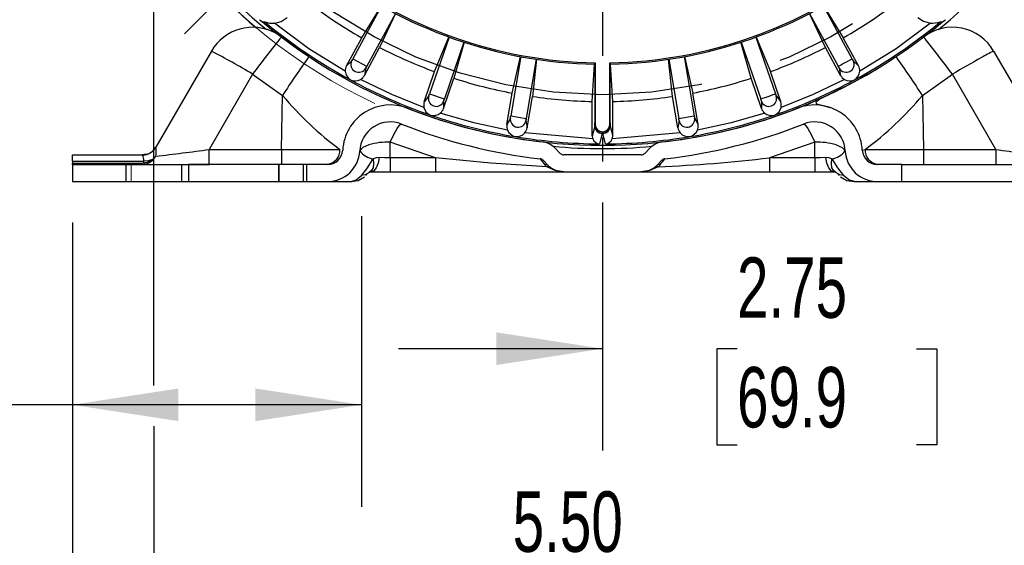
# Model space of a CAD drawing. Header units: inches. Extents: x 0 to 55, y 0 to 42.5.
# Tile 8 of 17: x 40.6 to 46.7, y 8.5 to 11.7. Entities that reach past the tile are written whole.
import ezdxf

# ---------------------------------------------------------------- set-up
doc = ezdxf.new("R2010")
doc.units = ezdxf.units.IN
doc.header["$LTSCALE"] = 5
doc.header["$MEASUREMENT"] = 0
doc.linetypes.add('CENTERX2', pattern=[0.8, 0.5, -0.1, 0.1, -0.1])
doc.linetypes.add('HIDDEN', pattern=[0.075, 0.05, -0.025])
doc.layers.add('CENTER', color=40, linetype='CENTERX2')
doc.layers.add('HIDDEN', color=102, linetype='HIDDEN')
doc.layers.add('DIMENSIONS', color=140, linetype='Continuous', lineweight=25)
doc.styles.add('SLDTEXTSTYLE0', font='TXT', dxfattribs={"width": 0.7})
doc.dimstyles.new('SLDDIMSTYLE1', dxfattribs={"dimtxt": 0.37037, "dimasz": 0.65, "dimexe": 0, "dimexo": 0.0625, "dimgap": 0.092593, "dimtad": 0, "dimtih": 1, "dimtoh": 1, "dimrnd": 1e-09, "dimzin": 4, "dimdsep": 46, "dimtxsty": 'SLDTEXTSTYLE0', "dimsah": 1, "dimcen": 0.09, "dimadec": 0, "dimazin": 1, "dimtfac": 1, "dimtofl": 0, "dimtmove": 0, "dimatfit": 3, "dimfxl": 0, "dimfrac": 2, "dimtolj": 1, "dimtzin": 12, "dimarcsym": 0})
doc.dimstyles.new('SLDDIMSTYLE2', dxfattribs={"dimtxt": 0.37037, "dimasz": 0.65, "dimexe": 0, "dimexo": 0.0625, "dimgap": 0.092593, "dimtad": 0, "dimtih": 1, "dimtoh": 1, "dimdec": 4, "dimlfac": 5, "dimzin": 12, "dimdsep": 46, "dimtxsty": 'SLDTEXTSTYLE0', "dimsah": 1, "dimcen": 0.09, "dimadec": 0, "dimazin": 3, "dimtfac": 1, "dimtdec": 0, "dimtofl": 0, "dimtmove": 0, "dimatfit": 3, "dimfxl": 0, "dimfrac": 2, "dimtolj": 1, "dimtzin": 12, "dimarcsym": 0})
doc.dimstyles.new('SLDDIMSTYLE4', dxfattribs={"dimtxt": 0.37037, "dimasz": 0.65, "dimexe": 0, "dimexo": 0.0625, "dimgap": 0.092593, "dimtad": 0, "dimtih": 1, "dimtoh": 1, "dimrnd": 1e-09, "dimzin": 4, "dimdsep": 46, "dimtxsty": 'SLDTEXTSTYLE0', "dimsah": 1, "dimcen": 0.09, "dimadec": 0, "dimazin": 1, "dimtfac": 1, "dimtmove": 0, "dimatfit": 0, "dimfxl": 0, "dimfrac": 2, "dimtolj": 1, "dimtzin": 12, "dimarcsym": 0})
doc.dimstyles.new('SLDDIMSTYLE5', dxfattribs={"dimtxt": 0.37037, "dimasz": 0.65, "dimexe": 0, "dimexo": 0.0625, "dimgap": 0.092593, "dimtad": 0, "dimtih": 1, "dimtoh": 1, "dimrnd": 1e-09, "dimzin": 12, "dimdsep": 46, "dimtxsty": 'SLDTEXTSTYLE0', "dimsah": 1, "dimcen": 0.09, "dimadec": 0, "dimazin": 3, "dimtfac": 1, "dimtofl": 0, "dimtmove": 0, "dimatfit": 3, "dimfxl": 0, "dimfrac": 2, "dimtolj": 1, "dimtzin": 12, "dimarcsym": 0})
doc.dimstyles.new('SLDDIMSTYLE8', dxfattribs={"dimtxt": 0.37037, "dimasz": 0.65, "dimexe": 0, "dimexo": 0.0625, "dimgap": 0.092593, "dimtad": 0, "dimtih": 1, "dimtoh": 1, "dimrnd": 1e-09, "dimzin": 12, "dimdsep": 46, "dimtxsty": 'SLDTEXTSTYLE0', "dimsah": 1, "dimcen": 0.09, "dimadec": 0, "dimazin": 3, "dimtfac": 1, "dimtmove": 0, "dimatfit": 0, "dimfxl": 0, "dimfrac": 2, "dimtolj": 1, "dimtzin": 12, "dimarcsym": 0})

# ---------------------------------------------------------------- blocks, each defined once
blk = doc.blocks.new('_D_2')
at = {"layer": 'DIMENSIONS'}
blk.add_line((44.2047, 17.7659), (44.2047, 18.9798), dxfattribs=at)
for start, end in [(90, 106.12235), (119.18804, 135)]:
    blk.add_arc((44.2047, 14.1683), 4.1865, start, end, dxfattribs=at)
for points in [[(44.2047, 18.3548), (43.5489, 18.4045), (43.5643, 18.2051)], [(41.2443, 17.1286), (41.803, 17.4756), (41.6729, 17.6275)]]:
    blk.add_solid(points, dxfattribs=at)
at = {"layer": 'DIMENSIONS', "insert": (42.163, 18.2191), "char_height": 0.37037, "attachment_point": 1, "style": 'SLDTEXTSTYLE0'}
blk.add_mtext('45°', dxfattribs=at)
blk = doc.blocks.new('_D_4')
at = {"layer": 'DIMENSIONS'}
for p, q in [((37.06, 14.1683), (37.06, 15.4183)), ((40.6071, 14.1683), (36.435, 14.1683)), ((36.5096, 13.3701), (36.3852, 13.3701)), ((36.3852, 13.3701), (36.3852, 12.7811)), ((37.6104, 13.3701), (37.7348, 13.3701)), ((37.7348, 13.3701), (37.7348, 12.7811)), ((36.3852, 12.7811), (36.5096, 12.7811)), ((37.7348, 12.7811), (37.6104, 12.7811)), ((38.3282, 12.5733), (36.435, 12.5733)), ((37.06, 12.5733), (37.06, 11.3233))]:
    blk.add_line(p, q, dxfattribs=at)
for points in [[(37.06, 14.1683), (37.16, 14.8183), (36.96, 14.8183)], [(37.06, 12.5733), (36.96, 11.9233), (37.16, 11.9233)]]:
    blk.add_solid(points, dxfattribs=at)
at = {"layer": 'DIMENSIONS', "char_height": 0.37037, "attachment_point": 1, "style": 'SLDTEXTSTYLE0'}
for s, insert in [('1.60', (36.5096, 13.9304)), ('40.5', (36.5096, 13.2585))]:
    blk.add_mtext(s, dxfattribs=dict(at, insert=insert))
blk = doc.blocks.new('_D_6')
at = {"layer": 'DIMENSIONS'}
for p, q in [((44.4547, 17.4683), (47.3547, 17.4683)), ((47.6547, 17.4683), (52.8625, 17.4683)), ((52.2375, 17.4683), (52.2375, 14.7561)), ((51.5331, 14.0826), (51.4086, 14.0826)), ((51.4086, 14.0826), (51.4086, 13.4936)), ((52.942, 14.0826), (53.0664, 14.0826)), ((53.0664, 14.0826), (53.0664, 13.4936)), ((51.4086, 13.4936), (51.5331, 13.4936)), ((53.0664, 13.4936), (52.942, 13.4936)), ((52.2375, 10.6983), (52.2375, 13.4106)), ((47.7047, 10.6983), (52.8625, 10.6983))]:
    blk.add_line(p, q, dxfattribs=at)
for points in [[(52.2375, 17.4683), (52.1375, 16.8183), (52.3375, 16.8183)], [(52.2375, 10.6983), (52.3375, 11.3483), (52.1375, 11.3483)]]:
    blk.add_solid(points, dxfattribs=at)
at = {"layer": 'DIMENSIONS', "char_height": 0.37037, "attachment_point": 1, "style": 'SLDTEXTSTYLE0'}
for s, insert in [('6.77', (51.6871, 14.6429)), ('172.0', (51.5331, 13.971))]:
    blk.add_mtext(s, dxfattribs=dict(at, insert=insert))
blk = doc.blocks.new('_D_8')
at = {"layer": 'DIMENSIONS'}
for p, q in [((40.9547, 10.4483), (40.9547, 6.0982)), ((47.4547, 10.4483), (47.4547, 6.0982)), ((40.9547, 6.7232), (42.998, 6.7232)), ((43.5002, 6.7224), (43.3758, 6.7224)), ((43.3758, 6.7224), (43.3758, 6.1334)), ((44.9091, 6.7224), (45.0335, 6.7224)), ((45.0335, 6.7224), (45.0335, 6.1334)), ((47.4547, 6.7232), (45.4113, 6.7232)), ((43.3758, 6.1334), (43.5002, 6.1334)), ((45.0335, 6.1334), (44.9091, 6.1334))]:
    blk.add_line(p, q, dxfattribs=at)
for points in [[(40.9547, 6.7232), (41.6047, 6.6232), (41.6047, 6.8232)], [(47.4547, 6.7232), (46.8047, 6.8232), (46.8047, 6.6232)]]:
    blk.add_solid(points, dxfattribs=at)
at = {"layer": 'DIMENSIONS', "char_height": 0.37037, "attachment_point": 1, "style": 'SLDTEXTSTYLE0'}
for s, insert in [('6.50', (43.6542, 7.2828)), ('165.1', (43.5002, 6.6109))]:
    blk.add_mtext(s, dxfattribs=dict(at, insert=insert))
blk = doc.blocks.new('_D_12')
at = {"layer": 'DIMENSIONS'}
for p, q in [((41.4547, 9.1983), (41.4547, 7.614)), ((46.9547, 9.1983), (46.9547, 7.614)), ((41.4547, 8.239), (42.998, 8.239)), ((43.5002, 8.2382), (43.3758, 8.2382)), ((43.3758, 8.2382), (43.3758, 7.6492)), ((44.9091, 8.2382), (45.0335, 8.2382)), ((45.0335, 8.2382), (45.0335, 7.6492)), ((46.9547, 8.239), (45.4113, 8.239)), ((43.3758, 7.6492), (43.5002, 7.6492)), ((45.0335, 7.6492), (44.9091, 7.6492))]:
    blk.add_line(p, q, dxfattribs=at)
for points in [[(41.4547, 8.239), (42.1047, 8.139), (42.1047, 8.339)], [(46.9547, 8.239), (46.3047, 8.339), (46.3047, 8.139)]]:
    blk.add_solid(points, dxfattribs=at)
at = {"layer": 'DIMENSIONS', "char_height": 0.37037, "attachment_point": 1, "style": 'SLDTEXTSTYLE0'}
for s, insert in [('5.50', (43.6542, 8.7986)), ('139.7', (43.5002, 8.1266))]:
    blk.add_mtext(s, dxfattribs=dict(at, insert=insert))
blk = doc.blocks.new('_D_13')
at = {"layer": 'DIMENSIONS'}
for p, q in [((44.2047, 10.5708), (44.2047, 9.0488)), ((44.2047, 9.6738), (42.9547, 9.6738)), ((45.0292, 9.6731), (44.9048, 9.6731)), ((44.9048, 9.6731), (44.9048, 9.0841)), ((46.1301, 9.6731), (46.2545, 9.6731)), ((46.2545, 9.6731), (46.2545, 9.0841)), ((46.9547, 9.6738), (48.2047, 9.6738)), ((44.9048, 9.0841), (45.0292, 9.0841)), ((46.2545, 9.0841), (46.1301, 9.0841))]:
    blk.add_line(p, q, dxfattribs=at)
for points in [[(44.2047, 9.6738), (43.5547, 9.7738), (43.5547, 9.5738)], [(46.9547, 9.6738), (47.6047, 9.5738), (47.6047, 9.7738)]]:
    blk.add_solid(points, dxfattribs=at)
at = {"layer": 'DIMENSIONS', "char_height": 0.37037, "attachment_point": 1, "style": 'SLDTEXTSTYLE0'}
for s, insert in [('2.75', (45.0292, 10.2335)), ('69.9', (45.0292, 9.5615))]:
    blk.add_mtext(s, dxfattribs=dict(at, insert=insert))
blk = doc.blocks.new('_D_14')
at = {"layer": 'DIMENSIONS'}
for p, q in [((40.9547, 10.4483), (40.9547, 8.7048)), ((42.7272, 10.4857), (42.7272, 8.7048)), ((38.7181, 9.329), (38.5937, 9.329)), ((38.5937, 9.329), (38.5937, 8.74)), ((39.8189, 9.329), (39.9433, 9.329)), ((39.9433, 9.329), (39.9433, 8.74)), ((40.9547, 9.3298), (40.321, 9.3298)), ((42.7272, 9.3298), (40.9547, 9.3298)), ((38.5937, 8.74), (38.7181, 8.74)), ((39.9433, 8.74), (39.8189, 8.74))]:
    blk.add_line(p, q, dxfattribs=at)
for points in [[(40.9547, 9.3298), (41.6047, 9.2298), (41.6047, 9.4298)], [(42.7272, 9.3298), (42.0772, 9.4298), (42.0772, 9.2298)]]:
    blk.add_solid(points, dxfattribs=at)
at = {"layer": 'DIMENSIONS', "char_height": 0.37037, "attachment_point": 1, "style": 'SLDTEXTSTYLE0'}
for s, insert in [('1.77', (38.7181, 9.8894)), ('45.0', (38.7181, 9.2175))]:
    blk.add_mtext(s, dxfattribs=dict(at, insert=insert))
blk = doc.blocks.new('SW_CENTERMARKSYMBOL_4')
at = {"layer": 'CENTER', "color": 0}
blk.add_line((0, -0.2), (0, -3.3475), dxfattribs=at)

msp = doc.modelspace()

# ---------------------------------------------------------------- linework, layer by layer
for p, q in [((42.850437, 11.774891), (42.674788, 11.451387)), ((42.728411, 11.580429), (42.849042, 11.775681)), ((45.734518, 11.45138), (45.558865, 11.774891)), ((45.56026, 11.775681), (45.680891, 11.580429)), ((42.934893, 11.729035), (42.759244, 11.405531)), ((42.936314, 11.728296), (42.838263, 11.520784)), ((45.571039, 11.520784), (45.472988, 11.728296)), ((45.474409, 11.729035), (45.650057, 11.405531)), ((42.103003, 11.690929), (42.117463, 11.680346)), ((42.117463, 11.680346), (42.135284, 11.676962)), ((46.274018, 11.676962), (46.291839, 11.680346)), ((46.291839, 11.680346), (46.306298, 11.690929)), ((42.236583, 11.584504), (42.201779, 11.607289)), ((42.404912, 11.464558), (42.236583, 11.584504)), ((42.635171, 11.408702), (42.728411, 11.580429)), ((43.264042, 11.584206), (43.144196, 11.236149)), ((43.175785, 11.372271), (43.262536, 11.584754)), ((43.354908, 11.552918), (43.235063, 11.204861)), ((43.356432, 11.552424), (43.293975, 11.331575)), ((45.115327, 11.331575), (45.052869, 11.552424)), ((45.054393, 11.552918), (45.174239, 11.204861)), ((45.14526, 11.584206), (45.265108, 11.23614)), ((45.146765, 11.584754), (45.233516, 11.372271)), ((45.774131, 11.408702), (45.680891, 11.580429)), ((41.806772, 11.498213), (41.466786, 10.909341)), ((42.745023, 11.349058), (42.838263, 11.520784)), ((45.664279, 11.349058), (45.571039, 11.520784)), ((46.60253, 11.498213), (46.942515, 10.909341)), ((42.668062, 11.439474), (42.635171, 11.408702)), ((42.674788, 11.451387), (42.757678, 11.406382)), ((43.703447, 11.464401), (43.642691, 11.101336)), ((43.65138, 11.240805), (43.701872, 11.464693)), ((43.798231, 11.448539), (43.737475, 11.085475)), ((43.799816, 11.448303), (43.774666, 11.220174)), ((44.142151, 11.189639), (44.154998, 11.41879)), ((44.158, 11.418737), (44.158311, 11.421338)), ((44.160537, 11.427003), (44.158311, 11.421338)), ((44.158311, 11.421338), (44.158311, 11.057907)), ((44.160537, 11.427003), (44.160537, 11.057912)), ((44.248765, 11.057912), (44.248765, 11.427003)), ((44.248765, 11.427003), (44.250991, 11.421338)), ((44.250991, 11.057907), (44.250991, 11.421338)), ((44.251302, 11.418737), (44.250991, 11.421338)), ((44.267151, 11.189639), (44.254304, 11.41879)), ((44.634636, 11.220174), (44.609486, 11.448303)), ((44.61107, 11.448539), (44.671827, 11.085475)), ((44.705855, 11.464401), (44.766611, 11.101336)), ((44.70743, 11.464693), (44.757921, 11.240805)), ((45.74124, 11.439474), (45.774131, 11.408702)), ((42.059651, 11.357309), (41.792572, 10.894701)), ((42.059651, 11.357309), (42.24311, 11.226583)), ((42.752915, 11.3934), (42.745023, 11.349058)), ((42.757678, 11.406382), (42.759244, 11.405531)), ((43.112167, 11.18751), (43.175785, 11.372271)), ((45.297135, 11.18751), (45.233516, 11.372271)), ((45.650057, 11.405531), (45.651624, 11.406381)), ((45.656386, 11.3934), (45.664279, 11.349058)), ((46.166194, 11.226584), (46.349651, 11.357309)), ((46.616731, 10.894701), (46.349651, 11.357309)), ((43.230357, 11.146814), (43.293975, 11.331575)), ((45.178945, 11.146814), (45.115327, 11.331575)), ((43.144196, 11.236149), (43.233377, 11.205441)), ((43.619129, 11.048079), (43.65138, 11.240805)), ((44.790173, 11.048079), (44.757921, 11.240805)), ((42.2373, 10.894701), (42.24311, 11.226583)), ((43.139528, 11.223288), (43.112167, 11.18751)), ((43.230823, 11.191851), (43.230357, 11.146814)), ((43.233377, 11.205441), (43.235063, 11.204861)), ((43.742415, 11.027448), (43.774666, 11.220174)), ((44.142151, 10.976749), (44.142151, 11.189639)), ((44.267151, 10.976749), (44.267151, 11.189639)), ((44.666887, 11.027448), (44.634636, 11.220174)), ((45.174239, 11.204861), (45.175925, 11.20544)), ((45.178479, 11.191851), (45.178945, 11.146814)), ((45.269773, 11.223289), (45.297135, 11.18751)), ((46.166194, 11.226584), (46.171982, 10.894701)), ((43.64021, 11.087882), (43.619129, 11.048079)), ((43.642691, 11.101336), (43.735717, 11.085769)), ((43.735441, 11.071944), (43.742415, 11.027448)), ((43.735717, 11.085769), (43.737475, 11.085475)), ((44.160537, 11.057912), (44.158311, 11.057907)), ((44.248765, 11.057912), (44.250991, 11.057907)), ((44.673861, 11.071946), (44.666887, 11.027448)), ((44.671827, 11.085475), (44.764853, 11.101042)), ((44.764853, 11.101042), (44.766611, 11.101336)), ((44.769092, 11.08788), (44.790173, 11.048079)), ((42.76125, 10.996403), (42.779035, 11.015799)), ((44.144915, 10.961119), (43.727526, 10.99624)), ((44.157383, 11.038033), (44.142151, 10.976749)), ((44.158034, 11.040949), (44.157383, 11.038033)), ((44.202344, 10.992836), (44.186346, 10.929682)), ((44.203004, 10.996059), (44.202344, 10.993448)), ((44.202344, 10.993448), (44.206958, 10.993448)), ((44.203152, 11.004214), (44.206149, 11.004214)), ((44.206297, 10.996059), (44.206958, 10.993448)), ((44.222956, 10.929682), (44.206958, 10.992836)), ((44.251267, 11.040949), (44.251918, 11.038033)), ((44.251918, 11.038033), (44.267151, 10.976749)), ((44.681742, 10.996247), (44.26434, 10.961104)), ((42.902294, 10.843879), (42.90398, 10.940247)), ((43.180986, 10.843879), (42.90398, 10.940247)), ((44.142151, 10.976749), (44.144937, 10.961127)), ((44.264354, 10.961099), (44.267151, 10.976749)), ((45.505322, 10.940247), (45.228315, 10.843879)), ((45.507004, 10.843879), (45.505322, 10.940247)), ((41.409403, 10.865435), (41.3855, 10.862347)), ((41.466786, 10.909341), (41.466868, 10.909325)), ((41.792572, 10.894701), (42.2373, 10.894701)), ((42.595339, 10.894287), (42.596706, 10.894054)), ((42.610289, 10.891733), (42.612385, 10.891375)), ((42.71714, 10.88588), (42.716243, 10.88588)), ((43.945571, 10.871421), (43.914096, 10.902896)), ((44.495205, 10.902896), (44.463731, 10.871421)), ((45.796917, 10.891375), (45.813962, 10.894287)), ((46.171982, 10.894701), (46.171982, 10.802341)), ((46.171982, 10.894701), (46.616731, 10.894701)), ((40.954651, 10.862341), (41.3855, 10.862341)), ((40.954651, 10.822801), (40.954651, 10.862341)), ((40.954651, 10.822801), (41.392225, 10.822804)), ((40.954651, 10.822801), (40.954651, 10.811421)), ((40.954651, 10.811421), (41.379703, 10.811422)), ((40.954651, 10.802341), (40.954651, 10.811421)), ((41.379703, 10.811422), (41.39227, 10.812566)), ((41.39227, 10.812566), (41.392225, 10.822804)), ((41.397596, 10.804047), (41.422896, 10.812894)), ((41.422896, 10.812894), (41.44756, 10.830457)), ((41.44756, 10.830457), (41.445326, 10.83394)), ((41.445328, 10.833937), (41.465799, 10.853204)), ((41.447562, 10.830455), (41.465799, 10.853204)), ((42.550256, 10.808617), (42.51753, 10.802345)), ((43.180986, 10.843879), (42.902294, 10.843879)), ((43.180986, 10.843879), (43.180986, 10.758341)), ((43.824058, 10.835732), (43.826737, 10.832405)), ((43.834646, 10.830947), (43.841248, 10.828665)), ((43.872032, 10.797882), (43.840557, 10.829357)), ((44.44181, 10.862341), (43.967491, 10.862341)), ((44.568744, 10.829357), (44.53727, 10.797882)), ((45.228315, 10.843879), (45.228315, 10.758341)), ((45.507004, 10.843879), (45.228315, 10.843879)), ((45.507004, 10.843879), (45.507004, 10.758341)), ((40.954651, 10.802341), (40.954651, 10.698341)), ((40.954651, 10.802341), (41.66596, 10.802341)), ((41.379704, 10.802344), (41.389107, 10.803237)), ((41.389107, 10.803237), (41.397596, 10.804044)), ((41.66596, 10.802341), (41.66596, 10.698341)), ((42.369688, 10.802341), (41.66596, 10.802341)), ((42.369688, 10.802341), (42.369688, 10.698341)), ((42.518519, 10.802341), (42.369688, 10.802341)), ((42.777316, 10.756026), (42.789071, 10.758341)), ((42.789071, 10.758341), (42.902298, 10.758341)), ((42.902298, 10.758341), (43.180986, 10.758341)), ((43.180986, 10.759668), (43.296862, 10.759094)), ((43.180986, 10.758341), (43.967503, 10.758341)), ((43.852081, 10.801394), (43.863165, 10.789198)), ((43.967491, 10.758341), (44.44181, 10.758341)), ((44.441843, 10.758341), (45.228315, 10.758341)), ((44.557221, 10.801394), (44.546138, 10.789197)), ((45.228315, 10.758341), (45.507004, 10.758341)), ((45.507004, 10.758341), (45.620232, 10.758341)), ((45.620232, 10.758341), (45.631986, 10.756026)), ((46.039613, 10.802341), (45.890782, 10.802341)), ((46.039613, 10.698341), (46.039613, 10.802341)), ((46.039613, 10.802341), (46.743342, 10.802341)), ((40.954651, 10.698341), (41.66596, 10.698341)), ((41.66596, 10.698341), (42.369688, 10.698341)), ((42.369688, 10.698341), (42.518519, 10.698341)), ((42.53414, 10.698341), (42.662382, 10.698341)), ((42.662382, 10.69834), (42.669326, 10.700609)), ((42.755154, 10.737266), (42.754305, 10.736417)), ((45.654996, 10.736418), (45.654145, 10.737269)), ((45.746922, 10.698341), (45.875161, 10.698341)), ((45.854095, 10.701283), (45.854708, 10.701387)), ((45.890782, 10.698341), (46.039613, 10.698341)), ((46.039613, 10.698341), (46.743342, 10.698341))]:
    msp.add_line(p, q)
at = {"color": 179, "linetype": 'Continuous', "lineweight": 18}
for p, q in [((41.315137, 10.802341), (41.315137, 10.698341)), ((41.626651, 10.698341), (41.626651, 10.802341)), ((41.66596, 10.802341), (41.66596, 10.698341)), ((42.219165, 10.698341), (42.219165, 10.802341)), ((42.369688, 10.802341), (42.369688, 10.698341))]:
    msp.add_line(p, q, dxfattribs=at)
at = {"flags": 128}
for points in [[(42.627711, 11.37492), (42.404717, 11.513114), (42.193761, 11.669068)], [(42.193764, 11.669035), (42.234391, 11.679446), (42.271853, 11.705214)], [(46.215447, 11.669032), (46.004558, 11.513093), (45.78159, 11.374923)], [(46.137448, 11.705214), (46.171674, 11.680945), (46.215448, 11.669043)], [(45.651624, 11.406381), (45.653481, 11.407389), (45.662684, 11.412384), (45.676294, 11.419773), (45.692287, 11.428455), (45.708279, 11.437137), (45.72189, 11.444526), (45.731093, 11.449522), (45.734518, 11.45138)], [(43.110397, 11.152951), (42.912724, 11.232206), (42.720746, 11.324403)], [(45.688538, 11.324401), (45.496578, 11.232211), (45.29897, 11.153004)], [(45.175925, 11.20544), (45.177923, 11.206128), (45.187823, 11.209536), (45.202467, 11.214577), (45.219673, 11.2205), (45.236879, 11.226424), (45.251523, 11.231465), (45.261424, 11.234873), (45.265108, 11.23614)], [(45.671307, 11.27045), (45.664135, 11.266719), (45.58996, 11.230035), (45.537335, 11.203213), (45.512786, 11.185925), (45.517262, 11.175432), (45.546279, 11.167026), (45.591695, 11.154899), (45.599096, 11.15225)], [(42.926876, 11.178922), (42.928555, 11.180663), (42.92176, 11.183804)], [(43.623059, 11.013717), (43.415018, 11.059252), (43.210456, 11.118491)], [(45.19879, 11.118492), (44.994258, 11.059251), (44.786306, 11.013753)], [(42.90398, 10.940247), (42.92579, 10.986049), (42.946524, 11.02324), (42.96295, 11.045521), (42.968842, 11.050216), (42.970528, 11.050869), (42.973055, 11.050798)], [(45.436246, 11.050798), (45.438774, 11.050869), (45.446352, 11.045521), (45.462778, 11.02324), (45.483511, 10.986049), (45.505322, 10.940247)], [(44.203152, 11.004214), (44.203078, 10.998616), (44.203004, 10.996059)], [(44.206149, 11.004217), (44.206215, 10.998617), (44.206297, 10.996058)], [(41.433161, 10.875456), (41.452241, 10.890165), (41.466874, 10.909322)], [(41.792565, 10.805619), (41.792566, 10.80934), (41.792568, 10.829296), (41.79257, 10.859236), (41.792572, 10.894701)], [(42.2373, 10.894701), (42.237305, 10.859235), (42.23731, 10.829296), (42.237315, 10.80934), (42.23732, 10.802341)], [(42.771459, 10.923592), (42.73465, 10.906476), (42.71714, 10.88588)], [(45.637843, 10.923592), (45.674652, 10.906476), (45.692162, 10.88588)], [(46.616731, 10.894701), (46.616733, 10.859236), (46.616734, 10.829296), (46.616736, 10.80934), (46.616737, 10.805619)], [(41.379703, 10.811422), (41.379703, 10.807567), (41.379703, 10.804702), (41.379704, 10.802937), (41.379704, 10.802341)], [(41.445328, 10.833937), (41.42002, 10.825519), (41.392225, 10.822804)], [(41.39227, 10.812567), (41.420236, 10.820004), (41.445326, 10.83394)], [(41.39227, 10.812567), (41.395118, 10.806497), (41.397596, 10.804047)], [(42.727252, 10.735735), (42.760433, 10.77694), (42.799284, 10.838036)], [(42.799283, 10.838036), (42.80129, 10.808709), (42.797947, 10.783648), (42.789523, 10.765675), (42.777316, 10.756026)], [(42.835397, 10.846084), (42.828555, 10.811398), (42.817528, 10.782527), (42.803655, 10.764237), (42.789071, 10.758342)], [(42.835397, 10.846084), (42.817091, 10.844819), (42.799283, 10.838036)], [(42.902294, 10.843879), (42.868383, 10.844251), (42.835397, 10.846084)], [(42.902294, 10.843879), (42.902295, 10.809202), (42.902296, 10.781851), (42.902297, 10.764358), (42.902298, 10.758341)], [(43.863165, 10.789199), (43.519109, 10.810398), (43.180986, 10.843879)], [(43.822173, 10.838225), (43.823755, 10.836108), (43.824058, 10.835732)], [(43.826737, 10.832405), (43.829176, 10.829377), (43.852081, 10.801397)], [(45.573905, 10.846084), (45.540921, 10.844253), (45.507004, 10.843879)], [(45.61002, 10.838035), (45.592213, 10.84482), (45.573905, 10.846084)], [(45.620232, 10.758341), (45.605648, 10.764236), (45.591774, 10.782527), (45.580747, 10.811398), (45.573905, 10.846084)], [(45.631986, 10.756026), (45.619779, 10.765675), (45.611355, 10.783648), (45.608013, 10.808708), (45.61002, 10.838035)], [(45.61002, 10.838035), (45.645542, 10.781791), (45.682051, 10.735732)], [(42.767149, 10.749262), (42.7501, 10.738821), (42.727247, 10.735746)], [(43.967503, 10.758341), (43.913705, 10.765786), (43.863165, 10.789199)], [(44.546137, 10.7892), (44.495591, 10.765791), (44.441843, 10.758341)], [(45.682056, 10.735744), (45.659203, 10.73882), (45.642152, 10.749262)], [(42.66219, 10.698727), (42.705987, 10.705909), (42.745199, 10.728135)], [(42.669326, 10.700609), (42.69383, 10.708617), (42.727252, 10.735735)], [(45.664102, 10.728136), (45.703315, 10.705909), (45.747114, 10.698728)], [(45.746922, 10.698322), (45.715428, 10.708604), (45.682056, 10.735744)]]:
    msp.add_lwpolyline(points, dxfattribs=at)
at = {"color": 179, "linetype": 'Continuous', "lineweight": 18}
msp.add_arc((44.204651, 14.168341), 3.3, 135, 245, dxfattribs=at)
for centre, radius, start, end in [((44.204651, 14.168341), 3.267861, 309.0791333, 0), ((44.204651, 14.168341), 3.267861, 198.9904646, 230.9208667), ((44.204651, 14.168341), 3.3, 200.5504216, 229.9155947), ((44.204651, 14.168341), 2.741694, 232.0172512, 269.0780676), ((44.204651, 14.168341), 2.75, 232.1711369, 269.0279919), ((44.204651, 14.168341), 2.741694, 270.9219323, 307.9827488), ((44.204651, 14.168341), 2.75, 270.9720081, 307.8288631), ((44.204651, 14.168341), 2.979358, 232.230771, 240.2979797), ((44.204651, 14.168341), 2.979358, 299.7020203, 307.769229), ((44.204651, 14.168341), 3.247533, 230.0065963, 309.9934037), ((42.187296, 11.841011), 0.172097, 252.4086955, 272.1537829), ((44.204651, 14.168341), 3.238711, 230.2866137, 241.5), ((44.204651, 14.168341), 3.238711, 298.5, 309.7133863), ((46.201641, 11.991721), 0.322974, 272.4500815, 282.9496453), ((42.059651, 11.352213), 0.292, 60.873537, 150.0000009), ((46.349651, 11.352213), 0.292, 29.9999943, 127.2959456), ((46.000326, 8.470926), 4.884682, 140.4005467, 143.7787454), ((40.915421, 7.307792), 6.777126, 36.6930032, 39.1277045), ((39.609122, 7.256731), 4.777011, 59.1372176, 62.6098581), ((44.204651, 14.168341), 2.979358, 242.7020203, 249.7979797), ((44.204651, 14.168341), 2.979358, 290.2020203, 297.2979797), ((46.950568, 10.750311), 0.824917, 114.9550343, 120.8393897), ((48.65259, 7.042691), 7.654174, 144.7105787, 146.8648579), ((42.710534, 11.416521), 0.048278, 151.6129359, 331.3850359), ((42.517299, 11.532452), 0.177128, 328.3368868, 332.7635508), ((44.204651, 14.168341), 3.248, 291.5566579, 303.6492096), ((45.698767, 11.416521), 0.048278, 208.6152198, 28.3873164), ((45.891979, 11.532434), 0.177098, 207.2375281, 211.661923), ((40.356548, 7.45046), 6.929004, 33.0228584, 35.4026122), ((53.540189, -1.07541), 14.362324, 119.2260624, 120.0432008), ((42.694109, 11.378777), 0.066523, 183.3245351, 238.4195555), ((42.951987, 11.297261), 0.221071, 150.6754722, 154.2223647), ((42.686771, 11.428862), 0.075294, 337.6752007, 342.4699259), ((45.457278, 11.297241), 0.221112, 25.7780766, 29.3242445), ((45.722519, 11.428826), 0.075269, 197.5176863, 202.305194), ((45.715405, 11.37865), 0.066303, 301.4815385, 356.7769436), ((42.687835, 11.381941), 0.066303, 244.4814485, 299.7691631), ((44.204651, 14.168341), 3.238711, 241.5, 251), ((44.204651, 14.168341), 2.979358, 252.2020203, 259.2979797), ((44.204651, 14.168341), 2.979358, 280.7020203, 287.7979797), ((44.204651, 14.168341), 3.238711, 289, 298.5), ((45.721485, 11.382428), 0.066735, 240.4129035, 295.3246332), ((42.975488, 11.290109), 0.177128, 337.8368868, 342.2635508), ((45.460729, 11.299874), 0.205741, 198.0456267, 201.8538244), ((43.845508, 12.572283), 2.092508, 220.0236792, 233.3125507), ((42.90398, 10.875948), 0.292, 68.4433421, 176.9714696), ((43.185207, 11.20766), 0.048278, 161.1129359, 340.8850359), ((43.443031, 11.129887), 0.221071, 160.1754722, 163.7223647), ((43.159732, 11.21591), 0.075294, 347.1752007, 351.9699259), ((44.204651, 14.168341), 2.979358, 261.7020203, 268.7979797), ((44.204651, 14.168341), 2.979358, 271.2020203, 278.2979797), ((44.966231, 11.129874), 0.221112, 16.2780766, 19.8242445), ((45.249552, 11.215877), 0.075269, 188.0176863, 192.805194), ((45.224095, 11.207661), 0.048278, 199.1152198, 18.8873164), ((45.505322, 10.875948), 0.292, 3.0285288, 111.5566579), ((44.563734, 12.572349), 2.092596, 306.6876592, 319.9760419), ((44.204651, 14.168341), 3.248, 248.4433421, 263.4480519), ((43.175323, 11.167797), 0.066623, 192.8799948, 247.8743087), ((43.168526, 11.169807), 0.066302, 253.9812467, 309.2514589), ((44.204651, 14.168341), 3.238711, 251, 260.5), ((44.204651, 14.168341), 3.248, 276.5519481, 291.5566579), ((44.204651, 14.168341), 3.238711, 279.5, 289), ((45.240874, 11.170285), 0.066735, 230.9052003, 285.8246279), ((45.233883, 11.167879), 0.066735, 292.1754242, 347.1271419), ((42.90398, 10.875948), 0.188, 68.4433421, 176.9714571), ((44.204651, 14.168341), 3.352, 248.4433421, 263.4480516), ((43.687841, 11.080008), 0.048278, 170.6129359, 350.3850359), ((43.46739, 11.126711), 0.177128, 347.3368868, 351.7635508), ((43.954966, 11.045854), 0.221071, 169.6754722, 173.2223647), ((43.661354, 11.083939), 0.075294, 356.6752007, 1.469926), ((43.873007, 11.05407), 0.28533, 357.3643269, 0.7706287), ((44.206121, 11.050332), 0.04621, 170.5586947, 266.316304), ((44.202305, 11.051026), 0.046967, 274.6948342, 8.429946), ((44.536295, 11.05407), 0.28533, 179.229371, 182.6356737), ((44.204651, 14.168341), 3.352, 276.5519481, 291.5566579), ((44.497815, 11.052395), 0.177128, 6.3368868, 10.7635508), ((44.721461, 11.080007), 0.048278, 189.6129359, 9.3850359), ((44.695137, 11.075102), 0.075294, 15.6752007, 20.4699259), ((44.985152, 11.134682), 0.221071, 188.6754722, 192.2223647), ((45.505322, 10.875948), 0.188, 3.0285288, 111.5566579), ((43.684632, 11.039012), 0.066568, 202.3334755, 257.399203), ((43.677461, 11.040376), 0.066735, 263.6753398, 318.6019509), ((44.202389, 11.038455), 0.045007, 180.5378844, 269.9425704), ((44.20304, 11.041063), 0.045005, 180.1458205, 269.9551997), ((44.204651, 14.168341), 3.172283, 269.9702612, 270.0297388), ((44.206262, 11.041063), 0.045005, 270.0448022, 359.8541828), ((44.206913, 11.038455), 0.045007, 270.0574771, 359.4621321), ((44.731841, 11.040376), 0.066735, 221.3754016, 276.3245082), ((44.724549, 11.039155), 0.066735, 282.6751157, 337.6413761), ((42.890199, 10.514352), 0.426118, 88.1466079, 106.1798664), ((44.204651, 14.168341), 3.238711, 260.5, 269.6761657), ((43.818637, 10.807436), 0.135, 45, 83.4480519), ((44.189905, 10.977355), 0.047806, 199.8433143, 265.7309753), ((44.204651, 14.168341), 3.238711, 270.3238343, 279.5), ((44.219332, 10.97744), 0.047895, 274.3387308, 340.0516947), ((44.590665, 10.807436), 0.135, 96.5519481, 134.9999957), ((45.519102, 10.514341), 0.426129, 73.8204243, 91.8531624), ((41.389658, 10.940423), 0.078187, 266.9514125, 303.8067561), ((41.389588, 10.951562), 0.08799, 275.0315742, 331.3253423), ((41.278194, 10.884843), 0.190255, 350.42716, 7.3934726), ((33.85776, 72.06898), 61.686738, 277.0845271, 277.3904767), ((42.45949, 48.281458), 37.387418, 269.6594942, 270.2081896), ((42.518519, 10.896341), 0.094, 270, 356.9714762), ((42.518519, 10.896341), 0.198, 270, 356.9714846), ((42.508324, 10.891514), 0.087059, 278.4455174, 1.8255123), ((42.811568, 10.953565), 0.11618, 215.6325946, 263.9302938), ((44.204651, 14.168341), 3.267861, 264.6626598, 275.3373402), ((43.967491, 10.893341), 0.031, 224.9999999, 269.9999979), ((44.44181, 10.893341), 0.031, 270, 315.0000373), ((45.597732, 10.953565), 0.116182, 276.0713532, 324.3679677), ((45.890782, 10.896341), 0.198, 183.0285288, 270), ((45.890782, 10.896341), 0.094, 183.0285288, 270), ((45.900979, 10.891514), 0.087061, 178.1742707, 261.5534295), ((45.94979, 48.289479), 37.395438, 269.7918877, 270.3404346), ((54.436309, 71.161471), 60.771946, 262.60720706, 262.91776097), ((41.310112, 10.829177), 0.08236, 355.5617676, 23.7456284), ((43.818637, 10.807436), 0.031, 45, 83.4480834), ((44.156122, 19.937841), 9.156951, 272.4410979, 276.724228), ((43.828034, 11.424115), 0.958901, 319.5030034, 322.338068), ((44.590665, 10.807436), 0.031, 96.5519481, 134.9999489), ((41.495428, 40.77852), 29.976162, 269.9627438, 270.5735603), ((42.832354, 10.675311), 0.098983, 135.2589114, 140.8900358), ((42.78907, 10.727341), 0.031, 112.2820822, 135), ((43.859097, 10.782845), 0.019834, 49.2977812, 110.716789), ((43.872417, 10.775037), 0.016916, 58.2431716, 123.1564313), ((43.967491, 10.893341), 0.135, 225, 270), ((44.44181, 10.893341), 0.135, 270, 315), ((44.536884, 10.775034), 0.016921, 56.8470793, 121.7485947), ((44.550204, 10.782845), 0.019834, 69.2814145, 130.7012172), ((45.620232, 10.727341), 0.031, 45, 67.7173444), ((45.577019, 10.675377), 0.098886, 39.1068831, 44.7426574), ((46.914035, 40.799624), 29.997268, 269.4265367, 270.0373322), ((42.638204, 11.818017), 1.119815, 265.7494758, 271.5673069), ((45.762064, 13.212667), 2.514034, 269.7593942, 271.933465)]:
    msp.add_arc(centre, radius, start, end)
for centre, major_axis, start_param, end_param in [((42.690097, 11.37888), (-0.029863, -0.055002), 4.71238898, 5.27257416), ((45.719205, 11.37888), (0.029863, -0.055002), 1.01065927, 1.57079633), ((42.690097, 11.37888), (-0.029863, -0.055002), 1.01051204, 1.57079633), ((45.719205, 11.37888), (0.029863, -0.055002), 4.71238898, 5.27245343), ((43.171262, 11.167162), (-0.020376, -0.059176), 4.71238898, 5.27276521), ((45.23804, 11.167162), (0.020376, -0.059176), 1.01148575, 1.57079633), ((43.171262, 11.167162), (-0.020376, -0.059176), 1.01017708, 1.57079633), ((45.23804, 11.167162), (0.020376, -0.059176), 4.71238898, 5.27230528), ((43.680772, 11.037763), (-0.01033, -0.061728), 4.71238898, 5.27236068), ((44.72853, 11.037763), (0.01033, -0.061728), 1.01174702, 1.57079633), ((43.680772, 11.037763), (-0.01033, -0.061728), 1.01101153, 1.57079633), ((44.72853, 11.037763), (0.01033, -0.061728), 4.71238898, 5.27174601)]:
    msp.add_ellipse(centre, major_axis=major_axis, ratio=0.99862786, start_param=start_param, end_param=end_param)
at = {"layer": 'CENTER'}
for p, q in [((41.641389, 11.605079), (46.767913, 16.731603)), ((41.454651, 9.448341), (41.454651, 12.052341))]:
    msp.add_line(p, q, dxfattribs=at)
msp.add_circle((44.204651, 14.168341), 2.9375, dxfattribs=at)
at = {"layer": 'HIDDEN'}
for p, q in [((41.282651, 10.802341), (41.282651, 10.698341)), ((41.626651, 10.698341), (41.626651, 10.802341)), ((42.392151, 10.698341), (42.392151, 10.802341))]:
    msp.add_line(p, q, dxfattribs=at)
at = {"layer": 'HIDDEN', "linetype": 'CENTERX2'}
msp.add_line((42.220151, 10.802341), (42.220151, 10.698341), dxfattribs=at)

# ---------------------------------------------------------------- block references
at = {"layer": 'CENTER'}
msp.add_blockref('SW_CENTERMARKSYMBOL_4', (44.204651, 14.168341), dxfattribs=at)

# ---------------------------------------------------------------- dimensions: what is measured, and where the dimension line sits
at = {"layer": 'DIMENSIONS'}
dim = msp.add_angular_dim_2l(base=(43.617577, 18.313474), line1=((44.204651, 17.515875), (44.204651, 10.820808)), line2=((41.158528, 17.214464), (47.250774, 11.122218)), dimstyle='SLDDIMSTYLE2', dxfattribs=at)
dim.commit()
dim.dimension.update_dxf_attribs({"geometry": '_D_2', "text_midpoint": (42.602547, 18.036163), "dimtype": 162})
for base, p1, p2, dimstyle, picture, middle in [((52.237537, 17.468341), (47.454651, 10.698341), (44.204651, 17.468341), 'SLDDIMSTYLE5', '_D_6', (52.237537, 14.083341)), ((37.0599880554, 14.1683412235), (38.5782279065, 12.5733412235), (40.8571174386, 14.1683412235), 'SLDDIMSTYLE4', '_D_4', (37.0599880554, 13.3708412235))]:
    dim = msp.add_linear_dim(base=base, p1=p1, p2=p2, angle=90, dimstyle=dimstyle, dxfattribs=at)
    dim.commit()
    dim.dimension.update_dxf_attribs({"geometry": picture, "text_midpoint": middle, "dimtype": 160})
for base, p1, p2, dimstyle, picture, middle in [((46.954651, 9.673843), (44.204651, 10.820808), (46.954651, 9.448341), 'SLDDIMSTYLE8', '_D_13', (45.579651, 9.673843)), ((40.954651, 9.329811), (42.727249, 10.735741), (40.954651, 10.698341), 'SLDDIMSTYLE5', '_D_14', (39.268488, 9.329811)), ((47.454651, 6.723184), (40.954651, 10.698341), (47.454651, 10.698341), 'SLDDIMSTYLE1', '_D_8', (44.204651, 6.723184)), ((46.954651, 8.238952), (41.454651, 9.448341), (46.954651, 9.448341), 'SLDDIMSTYLE1', '_D_12', (44.204651, 8.238952))]:
    dim = msp.add_linear_dim(base=base, p1=p1, p2=p2, dimstyle=dimstyle, dxfattribs=at)
    dim.commit()
    dim.dimension.update_dxf_attribs({"geometry": picture, "text_midpoint": middle, "dimtype": 160})

doc.saveas('drawing.dxf')
